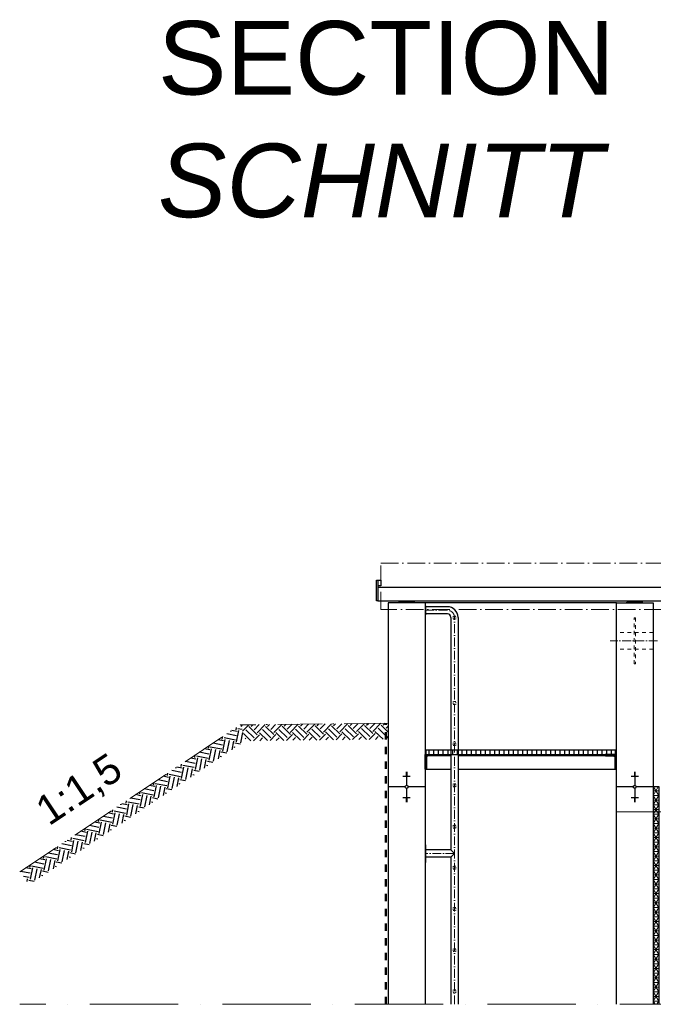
# Model space of a CAD drawing. Header units: millimetres. Extents: x 4747 to 1198744, y 17680 to 73179.
# Tile 6 of 256: x 6280 to 10585, y 51050 to 57742. Entities that reach past the tile are written whole.
import ezdxf

# ---------------------------------------------------------------- set-up
doc = ezdxf.new("R2010")
doc.units = ezdxf.units.MM
doc.linetypes.add('ACAD_ISO10W100', pattern=[18, 12, -3, 0, -3])
doc.linetypes.add('JIS_02_1.0', pattern=[2, 1, -1])
for name, color, linetype, lineweight in [('Beschriftung', 7, 'Continuous', 9), ('Mittellinien', 7, 'Continuous', 5), ('Verz. Bandstahl 30x3_5mm im Beton', 5, 'GRENZE1', 18)]:
    doc.layers.add(name, color=color, linetype=linetype, lineweight=lineweight)
doc.styles.add('LBB3.5M1000', font='isocp.shx', dxfattribs={"height": 3.5})
doc.linetypes.add('GRENZE1', pattern='A,6.35,-2.54,[133,ltypeshp.shx,S=2.54,R=0,X=-2.54,Y=0],-2.54,25.4', length=36.83)
pattern_1 = [(45, (-75201.4546, 91097.552), (-2.24506403, 2.24506403), [])]

msp = doc.modelspace()

# ---------------------------------------------------------------- hatches: boundary and pattern name
h = msp.add_hatch()
h.set_pattern_fill('EARTH', color=256, scale=12.5, angle=78.69, style=0)
h.set_pattern_definition([(78.69, (18179.55, 17640.76), (-62.26676, 93.40038), [79.375, -79.375]), (78.69, (18150.36, 17646.6), (-62.26676, 93.40038), [79.375, -79.375]), (78.69, (18121.17, 17652.435), (-62.26676, 93.40038), [79.375, -79.375]), (168.69, (18113.39, 17664.11), (-93.40038, -62.26676), [79.375, -79.375]), (168.69, (18119.23, 17693.3), (-93.40038, -62.26676), [79.375, -79.375]), (168.69, (18125.065, 17722.485), (-93.40038, -62.26676), [79.375, -79.375])])
h.paths.add_polyline_path([(7815.88824, 52842.00055), (7779.69804, 52948.98096), (6283.94927, 51951.81511), (6344.46029, 51861.04858)])
h = msp.add_hatch()
h.set_pattern_fill('EARTH', color=256, scale=12.5, angle=45.64495339, style=0)
h.set_pattern_definition([(45.64495, (-15539.61, 90238.67), (-1.26356, 112.24609), [79.375, -79.375]), (45.64495, (-15560.895, 90259.48), (-1.26356, 112.24609), [79.375, -79.375]), (45.64495, (-15582.18, 90280.29), (-1.26356, 112.24609), [79.375, -79.375]), (135.64495, (-15582.336, 90294.32), (-112.24609, -1.26356), [79.375, -79.375]), (135.64495, (-15561.53, 90315.6), (-112.24609, -1.26356), [79.375, -79.375]), (135.64495, (-15540.72, 90336.885), (-112.24609, -1.26356), [79.375, -79.375])])
h.paths.add_polyline_path([(8784.05782, 52851.23103), (8784.05782, 52960.32573), (7779.75703, 52949.02028), (7817.88572, 52840.3548)])
at = {"lineweight": 9}
h = msp.add_hatch(dxfattribs=at)
h.set_pattern_fill('ANSI31', color=256)
h.set_pattern_definition(pattern_1)
edge = h.paths.add_edge_path()
edge.add_line((9034.05782, 52647.77414), (9034.05782, 52747.77414))
edge.add_line((9034.05782, 52747.77414), (9109.05782, 52747.77414))
edge.add_line((9109.05782, 52747.77414), (9109.05782, 52742.77414))
edge.add_arc((9104.05782, 52742.77414), 5, -90, 0, ccw=False)
edge.add_line((9104.05782, 52737.77414), (9054.05782, 52737.77414))
edge.add_arc((9054.05782, 52727.77414), 10, 90, 180)
edge.add_line((9044.05782, 52727.77414), (9044.05782, 52652.77414))
edge.add_arc((9039.05782, 52652.77414), 5, -90, 0, ccw=False)
edge.add_line((9039.05782, 52647.77414), (9034.05782, 52647.77414))
h = msp.add_hatch()
h.set_pattern_fill('ANSI31', color=256, scale=10, angle=45)
h.set_pattern_definition([(90, (-75201.455, 91097.552), (-31.75, 5e-15), [])])
h.paths.add_polyline_path([(9039.05782, 52747.77414), (10329.05782, 52747.77414), (10329.05782, 52777.77414), (9039.05782, 52777.77414)])
h = msp.add_hatch(dxfattribs=at)
h.set_pattern_fill('ANSI31', color=256)
h.set_pattern_definition(pattern_1)
edge = h.paths.add_edge_path()
edge.add_line((10334.05782, 52647.77414), (10334.05782, 52747.77414))
edge.add_line((10334.05782, 52747.77414), (10259.05782, 52747.77414))
edge.add_line((10259.05782, 52747.77414), (10259.05782, 52742.77414))
edge.add_arc((10264.05782, 52742.77414), 5, 180, 270)
edge.add_line((10264.05782, 52737.77414), (10314.05782, 52737.77414))
edge.add_arc((10314.05782, 52727.77414), 10, 0, 90, ccw=False)
edge.add_line((10324.05782, 52727.77414), (10324.05782, 52652.77414))
edge.add_arc((10329.05782, 52652.77414), 5, 180, 270)
edge.add_line((10329.05782, 52647.77414), (10334.05782, 52647.77414))
at = {"lineweight": 5}
h = msp.add_hatch(dxfattribs=at)
h.set_pattern_fill('NET3', color=0, scale=10)
h.set_pattern_definition([(0, (-14840.385, 90727.552), (0, 31.75), []), (60, (-14840.385, 90727.552), (-27.496307, 15.875), []), (120, (-14840.385, 90727.552), (-27.496307, -15.875), [])])
h.paths.add_polyline_path([(10584.05782, 51049.66842), (10624.05782, 51049.66842), (10624.05782, 52527.77414), (10584.05782, 52527.77414)])

# ---------------------------------------------------------------- linework, layer by layer
for p, q in [((8704.05782, 53792.77414), (8704.05782, 53932.77414)), ((8704.05782, 53932.77414), (8714.05782, 53932.77414)), ((8714.05782, 53932.77414), (8714.05782, 53882.77414)), ((8714.05782, 53932.77414), (8734.05782, 53932.77414)), ((8734.05782, 53892.77414), (8714.05782, 53892.77414)), ((12259.05782, 53882.77414), (8714.05782, 53882.77414)), ((8714.05782, 53882.77414), (8714.05782, 53792.77414)), ((8734.05782, 53932.77414), (8734.05782, 53892.77414)), ((8714.05782, 53792.77414), (8704.05782, 53792.77414)), ((8714.05782, 53792.77414), (12259.05782, 53792.77414)), ((9034.05782, 53777.77414), (8784.05782, 53777.77414)), ((8784.05782, 53777.77414), (8784.05782, 51049.66842)), ((8859.05782, 53782.77414), (8854.05782, 53777.77414)), ((8859.05782, 53782.77414), (8859.05782, 53792.77414)), ((8959.05782, 53782.77414), (8859.05782, 53782.77414)), ((8959.05782, 53792.77414), (8959.05782, 53782.77414)), ((8959.05782, 53782.77414), (8964.05782, 53777.77414)), ((10334.05782, 53777.77414), (9034.05782, 53777.77414)), ((9034.05782, 53777.77414), (9034.05782, 51049.66842)), ((9185.75782, 53751.92414), (9040.05782, 53751.92414)), ((10334.05782, 51049.66842), (10334.05782, 53777.77414)), ((10334.05782, 53777.77414), (10584.05782, 53777.77414)), ((10409.05782, 53782.77414), (10404.05782, 53777.77414)), ((10409.05782, 53782.77414), (10409.05782, 53792.77414)), ((10509.05782, 53782.77414), (10409.05782, 53782.77414)), ((10509.05782, 53792.77414), (10509.05782, 53782.77414)), ((10509.05782, 53782.77414), (10514.05782, 53777.77414)), ((10584.05782, 53777.77414), (10584.05782, 51049.66842)), ((9185.75782, 53703.62414), (9040.05782, 53703.62414)), ((9209.90782, 53679.47414), (9209.90782, 52098.58914)), ((9258.20782, 53679.47414), (9258.20782, 51049.66842)), ((10454.05782, 53677.13491), (10464.05782, 53677.13491)), ((10588.05782, 52989.57931), (10584.05782, 52989.57931)), ((9209.90782, 52737.77414), (9104.05782, 52737.77414)), ((10264.05782, 52737.77414), (9258.20782, 52737.77414)), ((8904.05782, 52627.42742), (8914.05782, 52627.42742)), ((8904.05782, 52623.90751), (8914.05782, 52623.90751)), ((8904.05782, 52620.38761), (8914.05782, 52620.38761)), ((8904.05782, 52616.8677), (8914.05782, 52616.8677)), ((8904.05782, 52613.3478), (8914.05782, 52613.3478)), ((8904.05782, 52609.82789), (8914.05782, 52609.82789)), ((8904.05782, 52606.30799), (8914.05782, 52606.30799)), ((8904.05782, 52602.78808), (8914.05782, 52602.78808)), ((8909.05782, 52627.77414), (8909.05782, 52538.12667)), ((9034.05782, 52647.77414), (9209.90782, 52647.77414)), ((9258.20782, 52647.77414), (10334.05782, 52647.77414)), ((10454.05782, 52627.42742), (10464.05782, 52627.42742)), ((10454.05782, 52623.90751), (10464.05782, 52623.90751)), ((10454.05782, 52620.38761), (10464.05782, 52620.38761)), ((10454.05782, 52616.8677), (10464.05782, 52616.8677)), ((10454.05782, 52613.3478), (10464.05782, 52613.3478)), ((10454.05782, 52609.82789), (10464.05782, 52609.82789)), ((10454.05782, 52606.30799), (10464.05782, 52606.30799)), ((10454.05782, 52602.78808), (10464.05782, 52602.78808)), ((10459.05782, 52627.77414), (10459.05782, 52538.12667)), ((8884.05782, 52599.26818), (8934.05782, 52599.26818)), ((10434.05782, 52599.26818), (10484.05782, 52599.26818)), ((8898.70528, 52527.77414), (8784.05782, 52527.77414)), ((8909.05782, 52517.42161), (8909.05782, 52427.77414)), ((9034.05782, 52527.77414), (8919.41035, 52527.77414)), ((10448.70528, 52527.77414), (10334.05782, 52527.77414)), ((10459.05782, 52517.42161), (10459.05782, 52427.77414)), ((10584.05782, 52527.77414), (10469.41035, 52527.77414)), ((8884.05782, 52456.2801), (8934.05782, 52456.2801)), ((8904.05782, 52452.76019), (8914.05782, 52452.76019)), ((8904.05782, 52449.24029), (8914.05782, 52449.24029)), ((8904.05782, 52445.72038), (8914.05782, 52445.72038)), ((8904.05782, 52442.20048), (8914.05782, 52442.20048)), ((8904.05782, 52438.68057), (8914.05782, 52438.68057)), ((8904.05782, 52435.16067), (8914.05782, 52435.16067)), ((8904.05782, 52431.64076), (8914.05782, 52431.64076)), ((8904.05782, 52428.12086), (8914.05782, 52428.12086)), ((10434.05782, 52456.2801), (10484.05782, 52456.2801)), ((10454.05782, 52452.76019), (10464.05782, 52452.76019)), ((10454.05782, 52449.24029), (10464.05782, 52449.24029)), ((10454.05782, 52445.72038), (10464.05782, 52445.72038)), ((10454.05782, 52442.20048), (10464.05782, 52442.20048)), ((10454.05782, 52438.68057), (10464.05782, 52438.68057)), ((10454.05782, 52435.16067), (10464.05782, 52435.16067)), ((10454.05782, 52431.64076), (10464.05782, 52431.64076)), ((10454.05782, 52428.12086), (10464.05782, 52428.12086)), ((9209.90782, 52098.58914), (9040.05782, 52098.58914)), ((9234.05782, 52074.43914), (9209.90782, 52098.58914)), ((9209.90782, 52050.28914), (9234.05782, 52074.43914)), ((9209.90782, 52050.28914), (9040.05782, 52050.28914)), ((9209.90782, 52050.28914), (9209.90782, 51049.66842))]:
    msp.add_line(p, q)
at = {"linetype": 'ACAD_ISO10W100', "lineweight": 18, "ltscale": 5}
for p, q in [((9185.75782, 53727.77414), (9040.05782, 53727.77414)), ((9234.05782, 51049.66842), (9234.05782, 53679.47414)), ((10613.94281, 53519.98491), (10292.33027, 53519.98491)), ((9234.05782, 52074.43914), (9040.05782, 52074.43914))]:
    msp.add_line(p, q, dxfattribs=at)
at = {"linetype": 'JIS_02_1.0', "lineweight": 18, "ltscale": 25}
for p, q in [((10584.05782, 53577.13491), (10334.05782, 53577.13491)), ((10584.05782, 53462.83491), (10334.05782, 53462.83491))]:
    msp.add_line(p, q, dxfattribs=at)
at = {"linetype": 'ACAD_ISO10W100', "lineweight": 13, "ltscale": 25}
for p in [(6279.75703, 51949.02028), (8784.05782, 52960.32573)]:
    msp.add_line(p, (7779.75703, 52949.02028), dxfattribs=at)
at = {"linetype": 'JIS_02_1.0', "lineweight": 50, "ltscale": 50}
msp.add_line((8767.94558, 51049.66842), (8767.94558, 52960.14436), dxfattribs=at)
at = {"linetype": 'ACAD_ISO10W100', "lineweight": 18, "ltscale": 10}
msp.add_lwpolyline([(8734.05782, 54047.77414), (10644.05782, 54047.77414), (10644.05782, 53732.77414), (8734.05782, 53732.77414)], close=True, dxfattribs=at)
for points in [[(9034.05782, 53697.77414), (9040.05782, 53697.77414), (9040.05782, 53757.77414), (9034.05782, 53757.77414)], [(9039.05782, 52747.77414), (10329.05782, 52747.77414), (10329.05782, 52777.77414), (9039.05782, 52777.77414)], [(9034.05782, 52014.43914), (9040.05782, 52014.43914), (9040.05782, 52134.43914), (9034.05782, 52134.43914)]]:
    msp.add_lwpolyline(points, close=True)
at = {"linetype": 'JIS_02_1.0', "lineweight": 18, "ltscale": 5}
for points in [[(9224.05782, 53667.77414), (9244.05782, 53667.77414), (9244.05782, 53687.77414), (9224.05782, 53687.77414)], [(9224.05782, 53087.77414), (9244.05782, 53087.77414), (9244.05782, 53107.77414), (9224.05782, 53107.77414)], [(9224.05782, 52807.77414), (9244.05782, 52807.77414), (9244.05782, 52827.77414), (9224.05782, 52827.77414)], [(9224.05782, 52527.77414), (9244.05782, 52527.77414), (9244.05782, 52547.77414), (9224.05782, 52547.77414)], [(9224.05782, 52247.77414), (9244.05782, 52247.77414), (9244.05782, 52267.77414), (9224.05782, 52267.77414)], [(9224.05782, 51967.77414), (9244.05782, 51967.77414), (9244.05782, 51987.77414), (9224.05782, 51987.77414)], [(9224.05782, 51687.77414), (9244.05782, 51687.77414), (9244.05782, 51707.77414), (9224.05782, 51707.77414)], [(9224.05782, 51407.77414), (9244.05782, 51407.77414), (9244.05782, 51427.77414), (9224.05782, 51427.77414)], [(9224.05782, 51127.77414), (9244.05782, 51127.77414), (9244.05782, 51147.77414), (9224.05782, 51147.77414)]]:
    msp.add_lwpolyline(points, close=True, dxfattribs=at)
at = {"linetype": 'JIS_02_1.0', "lineweight": 18, "ltscale": 25}
msp.add_lwpolyline([(10454.05782, 53677.13491), (10464.05782, 53677.13491), (10464.05782, 53362.83491), (10454.05782, 53362.83491)], close=True, dxfattribs=at)
for points in [[(9034.05782, 52647.77414), (9034.05782, 52747.77414), (9109.05782, 52747.77414), (9109.05782, 52742.77414, -0.4142135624), (9104.05782, 52737.77414), (9054.05782, 52737.77414, 0.4142135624), (9044.05782, 52727.77414), (9044.05782, 52652.77414, -0.4142135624), (9039.05782, 52647.77414)], [(10334.05782, 52647.77414), (10334.05782, 52747.77414), (10259.05782, 52747.77414), (10259.05782, 52742.77414, 0.4142135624), (10264.05782, 52737.77414), (10314.05782, 52737.77414, -0.4142135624), (10324.05782, 52727.77414), (10324.05782, 52652.77414, 0.4142135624), (10329.05782, 52647.77414)]]:
    msp.add_lwpolyline(points, format="xyb", close=True)
msp.add_lwpolyline([(10624.05782, 51049.66842), (10624.05782, 52527.77414), (10584.05782, 52527.77414), (10584.05782, 51049.66842)])
for centre in [(8909.05782, 52527.77414), (10459.05782, 52527.77414)]:
    msp.add_circle(centre, 10.35253)
for radius in [72.45, 24.15]:
    msp.add_arc((9185.75782, 53679.47414), radius, 0, 90)
at = {"linetype": 'ACAD_ISO10W100', "lineweight": 18, "ltscale": 5}
msp.add_arc((9185.75782, 53679.47414), 48.3, 0, 90, dxfattribs=at)
at = {"layer": 'Mittellinien', "linetype": 'ACAD_ISO10W100', "ltscale": 50}
msp.add_line((30760.04341, 51049.66842), (6279.75703, 51049.66842), dxfattribs=at)
at = {"layer": 'Verz. Bandstahl 30x3_5mm im Beton', "ltscale": 15}
msp.add_line((17843.05782, 52357.31958), (10334.05782, 52357.31958), dxfattribs=at)

# ---------------------------------------------------------------- texts
at = {"insert": (6366.82676, 52424.59517), "char_height": 200, "width": 340.570193, "attachment_point": 1, "rotation": 33.690067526, "style": 'LBB3.5M1000'}
msp.add_mtext('{\\fArial|b0|i0|c0|p34;1:1,5}', dxfattribs=at)
at = {"layer": 'Beschriftung', "insert": (7218.88667, 57732.90041), "char_height": 500, "width": 3443.0793233, "attachment_point": 1, "style": 'LBB3.5M1000'}
msp.add_mtext('{\\fArial|b0|i0|c0|p34;SECTION\\P\\fArial|b0|i1|c0|p34;SCHNITT}', dxfattribs=at)

doc.saveas('drawing.dxf')
